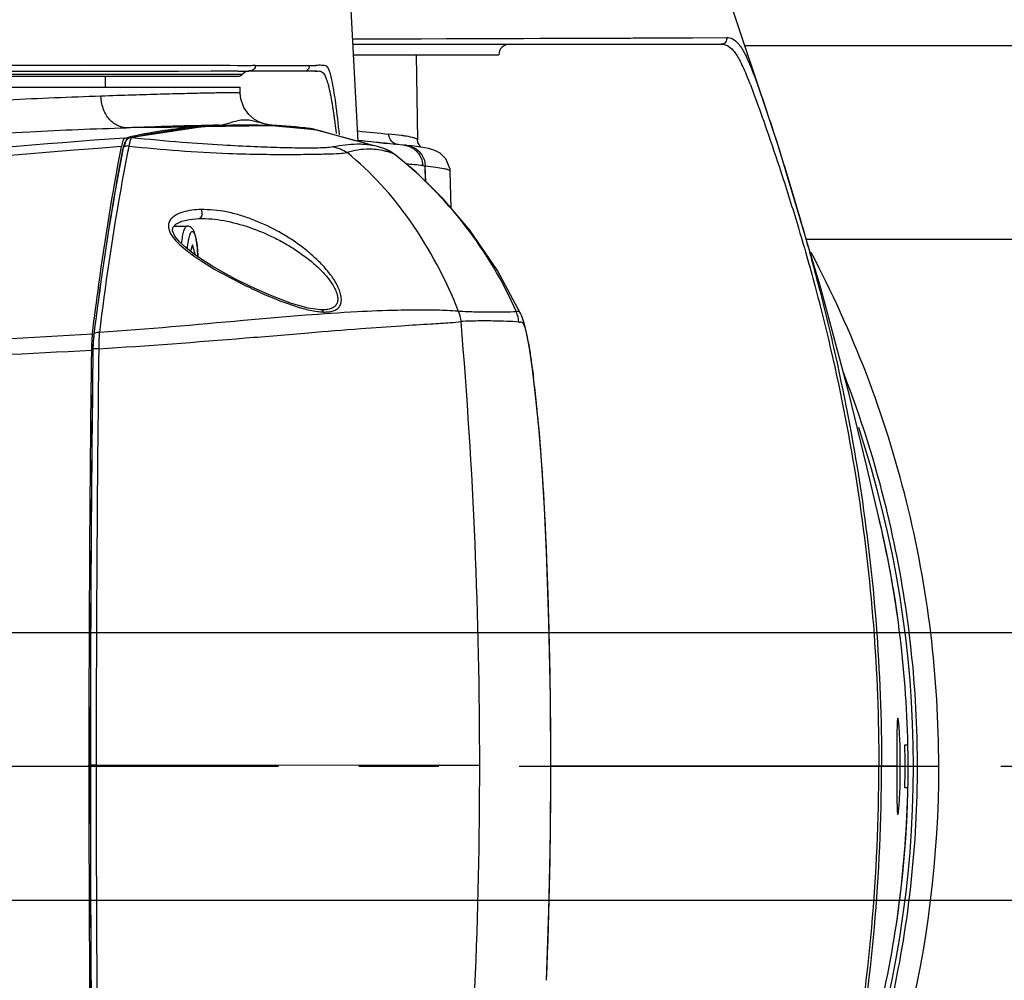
# Model space of a CAD drawing. Header units: millimetres. Extents: x 5828 to 6704, y 123 to 421.
# Tile 38 of 145: x 6422.78 to 6427.38, y 208.19 to 212.68. Entities that reach past the tile are written whole.
import ezdxf

# ---------------------------------------------------------------- set-up
doc = ezdxf.new("R2010")
doc.units = ezdxf.units.MM
doc.linetypes.add('CENTER', pattern=[0.6, 0.375, -0.075, 0.075, -0.075])
for name, color, linetype in [('中心线', 7, 'Continuous'), ('外形图', 7, 'Continuous'), ('尺寸标注', 7, 'Continuous')]:
    doc.layers.add(name, color=color, linetype=linetype)
doc.styles.add('微软雅黑', font='msyh.ttc', dxfattribs={"height": 1.5})
doc.dimstyles.new('尺寸标注_1_20比例', dxfattribs={"dimtxt": 1.5, "dimasz": 1.25, "dimexe": 0.5, "dimexo": 0.4, "dimgap": 0.5, "dimtad": 1, "dimdec": 1, "dimlfac": 20, "dimdsep": 46, "dimtxsty": '微软雅黑', "dimcen": 0.09, "dimadec": 0, "dimazin": 0, "dimtp": 0.01, "dimtm": 0.01, "dimtfac": 1, "dimtdec": 1, "dimtofl": 0, "dimtmove": 0, "dimatfit": 3, "dimfxl": 1, "dimtolj": 1, "dimarcsym": 0})

# ---------------------------------------------------------------- blocks, each defined once
blk = doc.blocks.new('*D1113')
at = {"layer": 'Defpoints', "color": 0}
for p in [(6420.6767, 219.4485), (6417.8017, 209.8115), (6420.6767, 208.845)]:
    blk.add_point(p, dxfattribs=at)
at = {"layer": '尺寸标注', "color": 0, "lineweight": -2}
for p, q in [((6417.8017, 210.2115), (6417.8017, 219.9485)), ((6420.6767, 209.245), (6420.6767, 219.9485)), ((6416.5517, 219.4485), (6410.0369, 219.4485)), ((6421.9267, 219.4485), (6423.1767, 219.4485))]:
    blk.add_line(p, q, dxfattribs=at)
at = {"layer": '尺寸标注', "color": 0}
for points in [[(6416.5517, 219.2402), (6416.5517, 219.6568), (6417.8017, 219.4485)], [(6421.9267, 219.6568), (6421.9267, 219.2402), (6420.6767, 219.4485)]]:
    blk.add_solid(points, dxfattribs=at)
at = {"layer": '尺寸标注', "color": 0, "insert": (6412.3647, 220.7116), "char_height": 1.5, "attachment_point": 5, "style": '微软雅黑'}
blk.add_mtext('\\A1;57.5', dxfattribs=at)
blk = doc.blocks.new('*D1114')
at = {"layer": 'Defpoints', "color": 0}
for p in [(6417.8017, 209.8115), (6417.8017, 208.5615), (6436.6014, 208.5615)]:
    blk.add_point(p, dxfattribs=at)
at = {"layer": '尺寸标注', "color": 0, "lineweight": -2}
for p, q in [((6436.6014, 211.0615), (6436.6014, 215.7247)), ((6418.2017, 209.8115), (6437.1014, 209.8115)), ((6418.2017, 208.5615), (6437.1014, 208.5615)), ((6436.6014, 207.3115), (6436.6014, 206.0615))]:
    blk.add_line(p, q, dxfattribs=at)
at = {"layer": '尺寸标注', "color": 0}
for points in [[(6436.3931, 211.0615), (6436.8098, 211.0615), (6436.6014, 209.8115)], [(6436.8098, 207.3115), (6436.3931, 207.3115), (6436.6014, 208.5615)]]:
    blk.add_solid(points, dxfattribs=at)
at = {"layer": '尺寸标注', "color": 0, "insert": (6435.3258, 214.1904), "char_height": 1.5, "attachment_point": 5, "rotation": 90, "style": '微软雅黑'}
blk.add_mtext('\\A1;25', dxfattribs=at)

msp = doc.modelspace()

# ---------------------------------------------------------------- linework, layer by layer
at = {"layer": '中心线', "linetype": 'CENTER', "ltscale": 5}
msp.add_line((6395.1097, 209.1865), (6433.2693, 209.1865), dxfattribs=at)
at = {"layer": '外形图', "color": 7, "linetype": 'Continuous'}
for p, q in [((6424.3563, 212.1069), (6424.3015, 213.1622)), ((6424.3322, 212.5873), (6426.0784, 212.5928)), ((6425.629, 212.5903), (6425.92, 212.5917)), ((6425.92, 212.5917), (6426.0784, 212.5928)), ((6424.3327, 212.5615), (6426.0542, 212.5615)), ((6426.1637, 212.5553), (6429.8267, 212.5553)), ((6424.3353, 212.5115), (6425.0142, 212.5115)), ((6424.6276, 212.5115), (6424.6345, 212.1143)), ((6423.0661, 212.4625), (6421.3046, 212.4625)), ((6423.8763, 212.4625), (6424.142, 212.4626)), ((6420.903, 212.4115), (6423.7958, 212.4115)), ((6423.8144, 212.4198), (6420.927, 212.4198)), ((6420.9517, 212.4365), (6423.5182, 212.4363)), ((6423.0589, 212.4365), (6423.6704, 212.4361)), ((6423.1767, 212.3615), (6423.1767, 212.4115)), ((6423.796, 212.4353), (6423.7973, 212.4353)), ((6423.7964, 212.4353), (6423.7973, 212.4353)), ((6423.8517, 212.4365), (6424.1082, 212.4365)), ((6424.1056, 212.4365), (6424.1583, 212.4367)), ((6424.1454, 212.4366), (6424.1567, 212.4367)), ((6424.1455, 212.4364), (6424.1566, 212.4361)), ((6424.1566, 212.4361), (6424.1582, 212.4361)), ((6424.1567, 212.4367), (6424.1618, 212.4366)), ((6424.1582, 212.4361), (6424.1618, 212.4361)), ((6417.5482, 212.3615), (6423.8052, 212.3615)), ((6423.8057, 212.3322), (6423.8052, 212.3615)), ((6423.9124, 212.1822), (6423.8893, 212.1828)), ((6423.9438, 212.181), (6423.8893, 212.1828)), ((6423.9128, 212.1919), (6423.9271, 212.1875)), ((6423.9438, 212.181), (6423.9269, 212.1817)), ((6423.9541, 212.1805), (6423.9438, 212.181)), ((6423.9623, 212.18), (6423.9438, 212.181)), ((6424.155, 212.1613), (6423.9537, 212.1807)), ((6424.1297, 212.1648), (6424.1147, 212.1666)), ((6424.1299, 212.1645), (6424.1147, 212.1666)), ((6424.1299, 212.1648), (6424.1297, 212.1648)), ((6424.1549, 212.1612), (6424.1497, 212.162)), ((6424.1573, 212.1608), (6424.1497, 212.1619)), ((6423.2679, 212.1231), (6423.2897, 212.128)), ((6423.2679, 212.1231), (6423.2897, 212.1276)), ((6423.2906, 212.1238), (6423.2905, 212.1238)), ((6423.2987, 212.1242), (6423.2906, 212.1238)), ((6423.316, 212.1279), (6423.2987, 212.1242)), ((6423.316, 212.1277), (6423.2987, 212.1242)), ((6424.1573, 212.1608), (6424.1549, 212.1612)), ((6424.1573, 212.1608), (6424.155, 212.1613)), ((6424.1791, 212.1564), (6424.1573, 212.1608)), ((6424.3991, 212.0953), (6424.1573, 212.1608)), ((6424.1907, 212.1533), (6424.1791, 212.1564)), ((6423.2491, 212.074), (6423.2509, 212.0833)), ((6423.2492, 212.0736), (6423.2509, 212.0833)), ((6423.2572, 212.0722), (6423.2563, 212.0677)), ((6423.2572, 212.0722), (6423.2564, 212.0675)), ((6423.2598, 212.0836), (6423.2572, 212.0721)), ((6423.2663, 212.1025), (6423.2598, 212.0836)), ((6424.4722, 212.0998), (6424.3561, 212.1118)), ((6424.4425, 212.1028), (6424.406, 212.1066)), ((6424.453, 212.1017), (6424.4901, 212.098)), ((6424.571, 212.0899), (6424.4722, 212.0998)), ((6424.4811, 212.0725), (6424.481, 212.0725)), ((6424.484, 212.0714), (6424.481, 212.0725)), ((6424.4965, 212.0973), (6424.4833, 212.0987)), ((6424.4841, 212.0714), (6424.484, 212.0714)), ((6424.5245, 212.0946), (6424.5278, 212.0942)), ((6424.5714, 212.0899), (6424.5753, 212.0895)), ((6424.5831, 212.0887), (6424.5839, 212.0886)), ((6424.6063, 212.0861), (6424.5839, 212.0886)), ((6424.6345, 212.1132), (6424.6345, 212.1143)), ((6423.2823, 212.068), (6423.2814, 212.0637)), ((6423.2824, 212.0674), (6423.2816, 212.0628)), ((6424.4406, 212.0694), (6424.4403, 212.0694)), ((6424.4406, 212.0694), (6424.4403, 212.0694)), ((6424.482, 212.0622), (6424.4818, 212.0622)), ((6424.4821, 212.0623), (6424.482, 212.0623)), ((6424.5225, 212.0497), (6424.5223, 212.0498)), ((6424.5225, 212.0497), (6424.5223, 212.0498)), ((6424.528, 212.0465), (6424.5283, 212.0463)), ((6424.528, 212.0464), (6424.5283, 212.0463)), ((6424.5283, 212.0463), (6424.5283, 212.0462)), ((6424.6728, 211.919), (6424.6701, 211.9929)), ((6424.6723, 211.919), (6424.6701, 211.9929)), ((6424.7916, 211.7947), (6424.7868, 211.9687)), ((6424.7868, 211.9687), (6424.7868, 211.9685)), ((6423.4971, 211.7115), (6423.5578, 211.7115)), ((6423.6132, 211.7468), (6423.6147, 211.7469)), ((6423.5824, 211.6231), (6423.5735, 211.5935)), ((6423.5954, 211.5798), (6423.5824, 211.6231)), ((6426.4515, 211.6497), (6429.8267, 211.6497)), ((6423.6272, 211.5551), (6423.5867, 211.5832)), ((6423.5916, 211.5798), (6423.5954, 211.5798)), ((6423.5954, 211.5798), (6423.5954, 211.5771)), ((6424.1827, 211.3196), (6424.1818, 211.3196)), ((6424.8265, 211.313), (6424.8257, 211.313)), ((6425.1178, 211.3003), (6425.1178, 211.3003)), ((6424.8386, 211.2654), (6424.8378, 211.2653)), ((6423.1214, 211.2033), (6423.1196, 211.1863)), ((6423.1214, 211.2033), (6423.1214, 211.2032)), ((6423.1172, 211.1369), (6423.1172, 211.1369)), ((6425.2376, 210.1868), (6425.2378, 210.1867)), ((6426.9119, 209.2865), (6426.9257, 209.2865)), ((6423.0986, 209.1865), (6423.0986, 209.1913)), ((6423.1327, 209.1913), (6423.1052, 209.1913)), ((6424.925, 209.1897), (6423.1327, 209.1913)), ((6425.2577, 209.1864), (6425.2578, 209.1864)), ((6426.8741, 209.1865), (6425.2578, 209.1865)), ((6426.891, 209.1865), (6426.9132, 209.1865)), ((6426.9522, 209.1865), (6427.0706, 209.1865)), ((6426.9257, 209.0865), (6426.9119, 209.0865))]:
    msp.add_line(p, q, dxfattribs=at)
for points in [[(6426.7882, 210.3557), (6426.7336, 210.5869), (6426.6498, 210.9319), (6426.5198, 211.4215), (6426.3228, 212.0795), (6426.0496, 212.8965), (6425.7104, 213.8407)], [(6424.3314, 212.5873), (6424.6532, 212.5874), (6424.9088, 212.5877), (6425.1291, 212.5883), (6425.629, 212.5903)], [(6423.9128, 212.1914), (6423.8967, 212.1971), (6423.8721, 212.2104), (6423.8456, 212.2329), (6423.8226, 212.2656), (6423.8084, 212.3063), (6423.8057, 212.3322)], [(6423.9537, 212.1807), (6423.6295, 212.1755), (6423.2905, 212.1238)], [(6423.2903, 212.1238), (6423.2873, 212.1229), (6423.2749, 212.115), (6423.2663, 212.1025)], [(6424.3441, 212.1102), (6424.2669, 212.1315), (6424.2102, 212.1476), (6424.1907, 212.1533)], [(6424.4413, 212.0844), (6424.4335, 212.0863), (6424.4203, 212.0896), (6424.3991, 212.0953)], [(6424.4811, 212.0725), (6424.4478, 212.0828), (6424.4411, 212.0845)], [(6424.5283, 212.0462), (6424.5044, 212.062), (6424.4841, 212.0714)], [(6424.7871, 211.9685), (6424.7865, 211.977), (6424.7673, 212.0257), (6424.7401, 212.0518), (6424.7188, 212.0633), (6424.7018, 212.0694), (6424.6859, 212.0736), (6424.6692, 212.077), (6424.6506, 212.0802), (6424.6297, 212.0832), (6424.6063, 212.0861)], [(6424.6503, 212.0802), (6424.6366, 212.1014), (6424.6345, 212.1132)], [(6425.1178, 211.3003), (6425.0089, 211.5046), (6424.8782, 211.6931), (6424.7535, 211.8393), (6424.6274, 211.963), (6424.5283, 212.0463)], [(6423.5867, 211.5832), (6423.5516, 211.6107), (6423.5224, 211.6379), (6423.5005, 211.6647), (6423.4896, 211.6888), (6423.491, 211.7048), (6423.5049, 211.7202), (6423.5325, 211.7338)], [(6423.5325, 211.7338), (6423.5693, 211.7429), (6423.6132, 211.7468)], [(6424.1818, 211.3196), (6424.1228, 211.3278), (6424.0457, 211.3499), (6423.9496, 211.3865), (6423.8564, 211.4283), (6423.7845, 211.464), (6423.7254, 211.4959), (6423.6732, 211.5262), (6423.6272, 211.5551)], [(6424.8265, 211.313), (6424.8262, 211.313), (6424.8259, 211.3131), (6424.8256, 211.3131)], [(6425.2378, 210.1867), (6425.2283, 210.3927), (6425.2173, 210.5718), (6425.2038, 210.7434), (6425.188, 210.9063), (6425.1717, 211.0426), (6425.1573, 211.1403), (6425.1453, 211.2063), (6425.1343, 211.2533), (6425.122, 211.2904), (6425.1178, 211.3003)], [(6423.1196, 211.1863), (6423.1175, 211.1515), (6423.1172, 211.1369)], [(6425.2578, 209.1864), (6425.2557, 209.5119), (6425.2488, 209.8599), (6425.2378, 210.1867)], [(6424.925, 209.1897), (6424.8561, 209.19), (6424.5936, 209.1905)], [(6425.2375, 208.1861), (6425.2485, 208.5088), (6425.2556, 208.8576), (6425.2578, 209.1864)]]:
    msp.add_lwpolyline(points, dxfattribs=at)
for centre, radius, start, end in [((6425.0642, 212.5115), 0.05, 90, 180), ((6424.1394, 216.21), 3.7474, 270.0396, 270.3141), ((6423.6114, 188.2883), 24.1478, 89.70204, 89.86012), ((6423.6849, 203.2546), 9.1814, 89.54403, 89.67511), ((6423.6786, 202.721), 9.7151, 89.30502, 89.53151), ((6423.7958, 212.4365), 0.025, 270, 318.1897), ((6423.8517, 212.3865), 0.05, 90, 138.1897), ((6423.8517, 212.3703), 0.0662, 90.0546, 91.4893), ((6425.1156, 155.3015), 56.8995, 91.41965, 91.85379), ((6423.9766, 143.2315), 68.9433, 90.334053, 90.583116), ((6423.8373, 209.6234), 2.5637, 95.8789, 102.3325), ((6423.8401, 209.6956), 2.4882, 95.1276, 102.1609), ((6423.827, 209.707), 2.4795, 92.7975, 95.8407), ((6423.8336, 209.7596), 2.4239, 94.5318, 95.1084), ((6423.8341, 209.7509), 2.4326, 88.7009, 94.5294), ((6423.8242, 209.6992), 2.4873, 82.9367, 87.0044), ((6424.0398, 211.4411), 0.7293, 81.3356, 82.9042), ((6424.1066, 211.978), 0.1911, 78.1335, 82.9458), ((6424.1074, 211.9819), 0.1872, 75.4856, 78.1192), ((6424.1072, 211.9812), 0.1879, 68.0492, 75.4657), ((6427.6615, 152.2766), 60.0076, 94.198792, 96.423103), ((6430.2832, 269.1653), 57.3163, 264.065077, 264.209155), ((6428.1328, 147.8039), 64.4644, 94.343162, 100.668847), ((6423.2714, 212.0692), 0.0146, 147.6509, 153.7611), ((6431.6748, 210.3912), 8.5584, 168.58291, 168.70111), ((6424.3608, 211.7405), 0.3533, 81.3714, 86.0368), ((6424.3641, 211.7642), 0.3294, 76.4925, 81.3238), ((6424.4301, 211.9317), 0.1497, 68.904, 70.0928), ((6424.4302, 211.9319), 0.1495, 59.6403, 68.9034), ((6424.4301, 211.9311), 0.1503, 52.0648, 68.9465), ((6424.3806, 210.1827), 1.9167, 84.0548, 84.1692), ((6424.3912, 210.2854), 1.8135, 83.9381, 84.0548), ((6424.4071, 211.7479), 0.3232, 76.5983, 84.0558), ((6424.43, 211.9317), 0.1498, 52.0437, 59.6354), ((6424.413, 211.7719), 0.2986, 68.5534, 71.7264), ((6423.3699, 210.5705), 1.8752, 51.8707, 52.0727), ((6423.3452, 210.5431), 1.9121, 23.6609, 51.795), ((6424.0265, 212.1944), 0.7608, 232.1314, 234.1145), ((6424.177, 212.4032), 1.0182, 234.1432, 236.7773), ((6424.2241, 211.759), 0.4503, 264.5654, 266.3973), ((6424.6868, 211.2524), 0.1516, 4.9071, 23.6212), ((6424.6876, 211.2526), 0.1515, 4.8681, 23.5), ((6424.9578, 211.2503), 0.1511, 4.8381, 23.4396), ((6400.2316, 209.1921), 24.6934, 359.99451, 4.8162), ((6423.9302, 211.1214), 0.8199, 177.4235, 178.9046), ((6423.8227, 211.1267), 0.7122, 175.3711, 177.4613), ((6583.0096, 209.1906), 159.911, 179.304671, 179.999742), ((6583.3117, 209.1749), 160.2065, 179.298319, 179.994152), ((6583.3198, 209.1748), 160.2142, 179.298412, 179.994097), ((6423.9534, 211.1209), 0.8431, 178.8961, 179.2997), ((6589.6685, 209.1371), 166.5358, 179.311489, 179.981348), ((6421.8985, 209.186), 5.0723, 13.6773, 21.2366), ((6420.2445, 210.3818), 4.9709, 6.9966, 7.1542), ((6419.2591, 210.2626), 5.9635, 5.81849, 6.97947), ((6417.2774, 210.0551), 7.956, 5.18263, 5.85876), ((6415.8192, 209.9198), 9.4204, 4.75555, 5.20111), ((6421.9267, 209.1865), 5.0254, 341.6319, 18.3681), ((6415.3531, 209.8805), 9.8882, 4.2278, 4.7584), ((6415.3641, 209.8814), 9.8772, 3.79143, 4.22746), ((6414.8538, 209.8477), 10.3886, 3.17634, 3.79037), ((6412.5778, 209.7199), 12.6682, 2.82532, 3.18344), ((6421.9045, 209.1877), 5.0661, 13.4222, 13.6746), ((6409.128, 209.5498), 16.1222, 2.46111, 2.82472), ((6421.9352, 209.1873), 4.9916, 1.1384, 13.5347), ((6421.9267, 209.1865), 5.0005, 8.0656, 13.5213), ((6421.8981, 209.1864), 5.0726, 1.1593, 13.42), ((6406.402, 209.4308), 18.8508, 2.29822, 2.46649), ((6399.6248, 209.158), 25.6334, 2.07765, 2.30018), ((6400.4722, 209.1883), 24.7855, 1.66324, 2.07857), ((6400.6956, 209.1955), 24.562, 1.35247, 1.66161), ((6400.4341, 209.1894), 24.8236, 0.92699, 1.35235), ((6400.2627, 209.1865), 24.995, 0.64131, 0.92724), ((6400.3534, 209.1872), 24.9043, 0.27014, 0.64196), ((6400.7356, 209.1891), 24.5221, 359.99373, 0.26992), ((6421.9267, 209.1865), 5.0005, 351.1001, 1.1488), ((6421.3932, 209.1865), 5.5196, 358.9622, 1.0378), ((6421.9143, 209.1867), 5.0563, 359.9971, 1.1587), ((6581.5561, 209.1736), 158.4575, 179.995342, 180.69718), ((6583.4533, 209.1716), 160.3481, 179.992963, 180.688212), ((6583.415, 209.1715), 160.3094, 179.992948, 180.688277), ((6587.5243, 209.1945), 164.3916, 180.001101, 180.679728), ((6400.2316, 209.193), 24.6934, 355.17063, 359.99233), ((6400.3973, 209.1909), 24.8604, 357.68356, 359.98962), ((6421.9362, 209.1867), 5.1345, 332.0001, 359.9977), ((6418.2514, 209.1887), 8.5389, 349.86768, 359.98544), ((6418.1918, 209.1885), 8.611, 349.95434, 359.9863), ((6421.9156, 209.1862), 5.0551, 358.8428, 0.0036), ((6421.9356, 209.1857), 4.9912, 346.4623, 358.8613), ((6421.8983, 209.1866), 5.0724, 346.533, 358.8419)]:
    msp.add_arc(centre, radius, start, end, dxfattribs=at)
for points, knots in [([(6426.0784, 212.5928), (6426.0804, 212.5857), (6426.0769, 212.5689), (6426.0614, 212.5613), (6426.0541, 212.5614)], [0, 0, 0, 0, 0.500734, 1, 1, 1, 1]), ([(6426.0783, 212.5927), (6426.0879, 212.5928), (6426.1094, 212.588), (6426.1384, 212.5617), (6426.1662, 212.5151), (6426.1985, 212.4414), (6426.2388, 212.3308), (6426.2908, 212.1752), (6426.3555, 211.9713), (6426.4297, 211.7238), (6426.507, 211.4433), (6426.6069, 211.0353), (6426.7095, 210.503), (6426.786, 209.849), (6426.8031, 209.4076), (6426.8031, 209.1865)], [0, 0, 0, 0, 0.008098, 0.017872, 0.032282, 0.054045, 0.086222, 0.13224, 0.193529, 0.268046, 0.351818, 0.440825, 0.625025, 0.812092, 1, 1, 1, 1]), ([(6426.0545, 212.5615), (6426.0641, 212.5614), (6426.0856, 212.5563), (6426.1146, 212.5298), (6426.1428, 212.4831), (6426.1757, 212.4096), (6426.2174, 212.3001), (6426.2717, 212.1469), (6426.3391, 211.9469), (6426.4156, 211.7039), (6426.4943, 211.4277), (6426.5949, 211.0239), (6426.697, 210.4955), (6426.7732, 209.8454), (6426.7902, 209.4064), (6426.7902, 209.1865)], [0, 0, 0, 0, 0.008197, 0.018122, 0.03273, 0.054705, 0.087038, 0.133022, 0.193932, 0.267845, 0.351123, 0.439911, 0.62421, 0.811618, 1, 1, 1, 1]), ([(6423.7914, 212.4611), (6423.7028, 212.4622), (6423.461, 212.4624), (6423.2193, 212.4625), (6423.0661, 212.4625)], [0, 0, 0, 0, 0.366605, 1, 1, 1, 1]), ([(6423.8457, 212.4607), (6423.842, 212.4606), (6423.8239, 212.4605), (6423.8058, 212.4609), (6423.7914, 212.4611)], [0, 0, 0, 0, 0.204161, 1, 1, 1, 1]), ([(6423.8764, 212.4625), (6423.8739, 212.4622), (6423.8637, 212.4612), (6423.8534, 212.4608), (6423.8457, 212.4607)], [0, 0, 0, 0, 0.240676, 1, 1, 1, 1]), ([(6423.8765, 212.4625), (6423.8769, 212.4563), (6423.8722, 212.4424), (6423.8585, 212.4366), (6423.8517, 212.4365)], [0, 0, 0, 0, 0.476927, 1, 1, 1, 1]), ([(6424.2695, 212.1378), (6424.2645, 212.1876), (6424.2555, 212.2694), (6424.2401, 212.3686), (6424.2282, 212.4238), (6424.2181, 212.4487), (6424.2108, 212.4601), (6424.1984, 212.4618), (6424.1818, 212.4635), (6424.1687, 212.4627), (6424.16, 212.4627)], [0, 0, 0, 0, 0.396246, 0.650121, 0.796745, 0.838864, 0.86503, 0.897884, 0.930539, 1, 1, 1, 1]), ([(6423.7973, 212.4353), (6423.8026, 212.4352), (6423.819, 212.435), (6423.8354, 212.4357), (6423.8465, 212.4363)], [0, 0, 0, 0, 0.323166, 1, 1, 1, 1]), ([(6424.1082, 212.4365), (6424.1115, 212.4365), (6424.1239, 212.4365), (6424.1364, 212.4366), (6424.1455, 212.4364)], [0, 0, 0, 0, 0.268114, 1, 1, 1, 1]), ([(6424.1618, 212.4361), (6424.1636, 212.4362), (6424.1712, 212.4365), (6424.1794, 212.4367), (6424.1847, 212.4342)], [0, 0, 0, 0, 0.241025, 1, 1, 1, 1]), ([(6424.1847, 212.4342), (6424.1914, 212.431), (6424.2006, 212.4188), (6424.2094, 212.3971), (6424.2225, 212.3529), (6424.2388, 212.2676), (6424.2491, 212.1909), (6424.2547, 212.1436)], [0, 0, 0, 0, 0.073837, 0.13995, 0.234444, 0.528212, 1, 1, 1, 1]), ([(6423.1547, 212.3186), (6423.0105, 212.3137), (6422.6945, 212.3006), (6421.9819, 212.2529), (6421.4151, 212.1933), (6421.0189, 212.1561)], [0, 0, 0, 0, 0.202086, 0.44282, 1, 1, 1, 1]), ([(6423.8057, 212.3328), (6423.8057, 212.333), (6423.8045, 212.3333), (6423.8027, 212.3336), (6423.7993, 212.3339), (6423.7947, 212.3341), (6423.7888, 212.3343), (6423.7783, 212.3345), (6423.7618, 212.3345), (6423.7382, 212.3343), (6423.7095, 212.3339), (6423.6757, 212.3333), (6423.6367, 212.3326), (6423.5929, 212.3316), (6423.5246, 212.3299), (6423.4274, 212.3272), (6423.2971, 212.3233), (6423.2041, 212.3203), (6423.1547, 212.3186)], [0, 0, 0, 0, 0.001215, 0.004315, 0.009405, 0.016501, 0.025605, 0.03672, 0.064966, 0.101195, 0.145346, 0.197352, 0.257123, 0.324551, 0.399525, 0.571608, 0.772265, 1, 1, 1, 1]), ([(6423.275, 212.1712), (6423.2595, 212.1713), (6423.227, 212.1798), (6423.1879, 212.2136), (6423.1618, 212.262), (6423.1552, 212.2995), (6423.1547, 212.3186)], [0, 0, 0, 0, 0.22276, 0.462734, 0.724348, 1, 1, 1, 1]), ([(6423.706, 212.1836), (6423.7236, 212.1845), (6423.7579, 212.1948), (6423.8001, 212.2076), (6423.8353, 212.2093), (6423.8704, 212.2049), (6423.8956, 212.1963), (6423.9128, 212.1914)], [0, 0, 0, 0, 0.249964, 0.50136, 0.62374, 0.746816, 1, 1, 1, 1]), ([(6421.038, 212.0099), (6421.2521, 212.0291), (6421.6671, 212.0679), (6422.2618, 212.1194), (6422.7935, 212.1533), (6423.1242, 212.1664), (6423.275, 212.1712)], [0, 0, 0, 0, 0.287551, 0.557407, 0.798206, 1, 1, 1, 1]), ([(6424.1147, 212.1666), (6424.102, 212.168), (6424.0513, 212.1733), (6424.0004, 212.1779), (6423.9623, 212.18)], [0, 0, 0, 0, 0.250978, 1, 1, 1, 1]), ([(6423.2679, 212.1231), (6423.266, 212.1227), (6423.2621, 212.119), (6423.2557, 212.1057), (6423.2527, 212.0929), (6423.2509, 212.0833)], [0, 0, 0, 0, 0.129541, 0.334944, 1, 1, 1, 1]), ([(6423.294, 212.1181), (6423.2936, 212.1173), (6423.292, 212.1134), (6423.2908, 212.1093), (6423.29, 212.1061)], [0, 0, 0, 0, 0.20721, 1, 1, 1, 1]), ([(6423.2987, 212.1242), (6423.2983, 212.124), (6423.296, 212.1226), (6423.2949, 212.1201), (6423.294, 212.1181)], [0, 0, 0, 0, 0.173692, 1, 1, 1, 1]), ([(6424.2399, 212.0813), (6424.229, 212.0792), (6424.2006, 212.0772), (6424.1486, 212.0758), (6424.0766, 212.076), (6423.9826, 212.0779), (6423.8627, 212.0823), (6423.7104, 212.0901), (6423.5188, 212.1032), (6423.3772, 212.1161), (6423.2987, 212.1242)], [0, 0, 0, 0, 0.035136, 0.090247, 0.165741, 0.263971, 0.389265, 0.547573, 0.748998, 1, 1, 1, 1]), ([(6424.5745, 212.1325), (6424.5692, 212.1333), (6424.5445, 212.1368), (6424.5197, 212.1395), (6424.5002, 212.1414)], [0, 0, 0, 0, 0.213731, 1, 1, 1, 1]), ([(6424.6194, 212.1234), (6424.6166, 212.1243), (6424.6018, 212.1282), (6424.5867, 212.1307), (6424.5745, 212.1325)], [0, 0, 0, 0, 0.190793, 1, 1, 1, 1]), ([(6424.6345, 212.1143), (6424.6345, 212.1163), (6424.6287, 212.1207), (6424.6233, 212.1223), (6424.6194, 212.1234)], [0, 0, 0, 0, 0.329182, 1, 1, 1, 1]), ([(6423.1152, 211.2081), (6423.1248, 211.2853), (6423.1627, 211.5749), (6423.2088, 211.8635), (6423.2491, 212.074)], [0, 0, 0, 0, 0.26631, 1, 1, 1, 1]), ([(6423.2713, 212.0994), (6423.2679, 212.0987), (6423.262, 212.0882), (6423.2596, 212.079), (6423.2581, 212.0723)], [0, 0, 0, 0, 0.335339, 1, 1, 1, 1]), ([(6423.2742, 212.0857), (6423.2725, 212.0855), (6423.2668, 212.0841), (6423.2614, 212.0805), (6423.2591, 212.0769)], [0, 0, 0, 0, 0.286807, 1, 1, 1, 1]), ([(6423.2857, 212.0853), (6423.4406, 212.0695), (6423.6498, 212.0523), (6423.9018, 212.0469), (6424.0309, 212.0463), (6424.1311, 212.047), (6424.2076, 212.0486), (6424.263, 212.0507), (6424.2932, 212.053), (6424.3049, 212.0547)], [0, 0, 0, 0, 0.45761, 0.616407, 0.740426, 0.837046, 0.911019, 0.965181, 1, 1, 1, 1]), ([(6423.29, 212.1061), (6423.2896, 212.1046), (6423.2879, 212.0977), (6423.2866, 212.0908), (6423.2858, 212.0853)], [0, 0, 0, 0, 0.219108, 1, 1, 1, 1]), ([(6424.3852, 212.093), (6424.3743, 212.0937), (6424.3256, 212.095), (6424.277, 212.0882), (6424.2399, 212.0813)], [0, 0, 0, 0, 0.224769, 1, 1, 1, 1]), ([(6424.4403, 212.0694), (6424.4296, 212.0705), (6424.384, 212.073), (6424.3381, 212.0652), (6424.3049, 212.0547)], [0, 0, 0, 0, 0.23657, 1, 1, 1, 1]), ([(6424.6041, 212.0804), (6424.6196, 212.0727), (6424.6379, 212.056), (6424.6486, 212.0353), (6424.6508, 212.0299)], [0, 0, 0, 0, 0.745985, 1, 1, 1, 1]), ([(6424.6162, 212.0791), (6424.6319, 212.0714), (6424.6595, 212.0463), (6424.6701, 212.0106), (6424.6707, 211.9929)], [0, 0, 0, 0, 0.496447, 1, 1, 1, 1]), ([(6423.2563, 212.0677), (6423.2434, 212.0013), (6423.1907, 211.7144), (6423.1491, 211.4255), (6423.1214, 211.2032)], [0, 0, 0, 0, 0.232125, 1, 1, 1, 1]), ([(6423.2571, 212.0674), (6423.2442, 212.001), (6423.1914, 211.7142), (6423.1497, 211.4255), (6423.122, 211.2032)], [0, 0, 0, 0, 0.231921, 1, 1, 1, 1]), ([(6423.2814, 212.0637), (6423.2684, 211.9983), (6423.2156, 211.7166), (6423.1746, 211.4327), (6423.1476, 211.2144)], [0, 0, 0, 0, 0.232522, 1, 1, 1, 1]), ([(6424.8265, 211.313), (6424.7671, 211.4615), (6424.625, 211.7342), (6424.418, 211.9642), (6424.3049, 212.0547)], [0, 0, 0, 0, 0.524863, 1, 1, 1, 1]), ([(6424.5066, 212.0554), (6424.5006, 212.0574), (6424.4925, 212.0598), (6424.4842, 212.0618), (6424.4821, 212.0623)], [0, 0, 0, 0, 0.744883, 1, 1, 1, 1]), ([(6424.6701, 211.9929), (6424.687, 211.9911), (6424.7157, 211.9879), (6424.7535, 211.982), (6424.7738, 211.9774), (6424.7866, 211.9719), (6424.7867, 211.9687)], [0, 0, 0, 0, 0.422478, 0.729938, 0.919308, 1, 1, 1, 1]), ([(6423.623, 211.789), (6423.6084, 211.7883), (6423.5798, 211.7865), (6423.5385, 211.7779), (6423.5016, 211.7629), (6423.4767, 211.7408), (6423.4692, 211.7166), (6423.471, 211.6971), (6423.4788, 211.678), (6423.495, 211.6529), (6423.5222, 211.6243), (6423.5466, 211.6038), (6423.5595, 211.5938)], [0, 0, 0, 0, 0.129052, 0.254035, 0.372644, 0.481721, 0.534976, 0.591098, 0.651862, 0.717058, 0.855352, 1, 1, 1, 1]), ([(6423.623, 211.789), (6423.625, 211.7848), (6423.6269, 211.7759), (6423.6268, 211.7616), (6423.6213, 211.7471), (6423.6147, 211.7469)], [0, 0, 0, 0, 0.29753, 0.57042, 1, 1, 1, 1]), ([(6423.6147, 211.7469), (6423.6534, 211.7478), (6423.7327, 211.7398), (6423.8496, 211.7082), (6423.9451, 211.6682), (6424.0194, 211.6287), (6424.0735, 211.5951), (6424.125, 211.5578), (6424.1724, 211.517), (6424.2136, 211.4732), (6424.2411, 211.4342), (6424.2557, 211.4027), (6424.2616, 211.3811), (6424.262, 211.3611), (6424.2557, 211.3438), (6424.2428, 211.3312), (6424.2255, 211.3236), (6424.205, 211.3198), (6424.1904, 211.3194), (6424.1827, 211.3196)], [0, 0, 0, 0, 0.129441, 0.264602, 0.404075, 0.474923, 0.5461, 0.617155, 0.687321, 0.755163, 0.817894, 0.845978, 0.870973, 0.892642, 0.911843, 0.930677, 0.951199, 0.974309, 1, 1, 1, 1]), ([(6424.1958, 211.3097), (6424.2036, 211.3097), (6424.2187, 211.3101), (6424.24, 211.314), (6424.258, 211.3226), (6424.2715, 211.3364), (6424.2786, 211.355), (6424.2791, 211.3768), (6424.274, 211.4007), (6424.2604, 211.4355), (6424.2335, 211.479), (6424.1925, 211.5282), (6424.1448, 211.5743), (6424.0927, 211.6166), (6424.0376, 211.6547), (6423.962, 211.6995), (6423.8832, 211.7362), (6423.8025, 211.7635), (6423.7425, 211.7788), (6423.6825, 211.7872), (6423.6427, 211.7888), (6423.623, 211.789)], [0, 0, 0, 0, 0.025094, 0.04794, 0.068461, 0.087765, 0.107812, 0.130419, 0.156281, 0.185136, 0.249165, 0.318036, 0.388895, 0.460284, 0.531479, 0.602069, 0.74016, 0.807398, 0.873226, 0.937197, 1, 1, 1, 1]), ([(6423.532, 211.6295), (6423.5333, 211.6409), (6423.5361, 211.6612), (6423.541, 211.6843), (6423.5461, 211.6985), (6423.5499, 211.7064), (6423.5546, 211.7115), (6423.5578, 211.7115)], [0, 0, 0, 0, 0.389357, 0.691911, 0.805751, 0.893591, 1, 1, 1, 1]), ([(6423.6082, 211.5687), (6423.6076, 211.586), (6423.6059, 211.6109), (6423.6018, 211.6422), (6423.5981, 211.6617), (6423.5935, 211.6784), (6423.5874, 211.6934), (6423.5766, 211.707), (6423.5643, 211.7115), (6423.5578, 211.7115)], [0, 0, 0, 0, 0.319755, 0.459437, 0.581676, 0.686395, 0.778949, 0.878762, 1, 1, 1, 1]), ([(6423.5592, 211.6053), (6423.5604, 211.6177), (6423.5624, 211.6351), (6423.5666, 211.6564), (6423.5698, 211.6685), (6423.5733, 211.6777), (6423.5769, 211.6837), (6423.5815, 211.6872), (6423.5867, 211.6852), (6423.5903, 211.6799), (6423.5939, 211.6717), (6423.5972, 211.6605), (6423.6016, 211.6403), (6423.6056, 211.6095), (6423.6073, 211.5833), (6423.6078, 211.5691)], [0, 0, 0, 0, 0.177016, 0.249664, 0.309643, 0.356096, 0.388976, 0.410759, 0.4305, 0.459403, 0.501508, 0.557278, 0.626063, 0.796958, 1, 1, 1, 1]), ([(6427.0706, 209.1865), (6427.0694, 209.3948), (6427.0458, 209.8119), (6426.9313, 210.4275), (6426.7443, 211.0246), (6426.5707, 211.4038), (6426.4741, 211.5878)], [0, 0, 0, 0, 0.250271, 0.500398, 0.75033, 1, 1, 1, 1]), ([(6423.6191, 211.5515), (6423.6639, 211.5221), (6423.7569, 211.4689), (6423.8996, 211.3991), (6424.0198, 211.3503), (6424.1135, 211.3209), (6424.1594, 211.3129), (6424.1814, 211.3108)], [0, 0, 0, 0, 0.260937, 0.521544, 0.773879, 0.892388, 1, 1, 1, 1]), ([(6424.8256, 211.3131), (6424.808, 211.3149), (6424.7592, 211.3177), (6424.6642, 211.3199), (6424.5239, 211.3178), (6424.3345, 211.3106), (6424.0948, 211.294), (6423.6936, 211.2587), (6423.3725, 211.2289), (6423.1476, 211.2144)], [0, 0, 0, 0, 0.031559, 0.087143, 0.169548, 0.281624, 0.425138, 0.597973, 1, 1, 1, 1]), ([(6424.1958, 211.3097), (6424.1944, 211.3123), (6424.191, 211.3171), (6424.1854, 211.3195), (6424.1827, 211.3196)], [0, 0, 0, 0, 0.528297, 1, 1, 1, 1]), ([(6425.0965, 211.3105), (6425.0783, 211.3102), (6425.0391, 211.3086), (6424.9761, 211.3085), (6424.9043, 211.3089), (6424.8535, 211.3114), (6424.8265, 211.313)], [0, 0, 0, 0, 0.202224, 0.435226, 0.699986, 1, 1, 1, 1]), ([(6425.1178, 211.3003), (6425.1163, 211.3035), (6425.1139, 211.3088), (6425.1054, 211.3136), (6425.0999, 211.3108), (6425.0965, 211.3105)], [0, 0, 0, 0, 0.398375, 0.617958, 1, 1, 1, 1]), ([(6423.1447, 211.1383), (6423.3736, 211.152), (6423.7005, 211.1773), (6424.1086, 211.2117), (6424.3514, 211.2319), (6424.5418, 211.245), (6424.6812, 211.2536), (6424.7741, 211.2595), (6424.8212, 211.2628), (6424.8378, 211.2653)], [0, 0, 0, 0, 0.405017, 0.579436, 0.723659, 0.835452, 0.916672, 0.970446, 1, 1, 1, 1]), ([(6425.1084, 211.2631), (6425.0897, 211.2648), (6425.0496, 211.2664), (6424.9858, 211.268), (6424.9146, 211.2684), (6424.8647, 211.2668), (6424.8386, 211.2654)], [0, 0, 0, 0, 0.209227, 0.445562, 0.709233, 1, 1, 1, 1]), ([(6425.1084, 211.2631), (6425.1107, 211.2629), (6425.1151, 211.2635), (6425.1216, 211.2632), (6425.1262, 211.2588), (6425.1321, 211.2487), (6425.139, 211.2268), (6425.1477, 211.19), (6425.1571, 211.1387), (6425.1671, 211.0741), (6425.1735, 211.0266), (6425.1767, 211.0008)], [0, 0, 0, 0, 0.024024, 0.04823, 0.064646, 0.088968, 0.171976, 0.306181, 0.491404, 0.72413, 1, 1, 1, 1]), ([(6416.1992, 210.5024), (6416.7724, 210.5886), (6417.9211, 210.7458), (6419.6487, 210.9431), (6421.3803, 211.0995), (6422.5367, 211.1761), (6423.1152, 211.2081)], [0, 0, 0, 0, 0.250048, 0.500081, 0.750075, 1, 1, 1, 1]), ([(6423.1152, 211.2081), (6423.1149, 211.2062), (6423.114, 211.1982), (6423.1133, 211.1903), (6423.1128, 211.1842)], [0, 0, 0, 0, 0.239929, 1, 1, 1, 1]), ([(6423.1216, 211.1999), (6423.1214, 211.1983), (6423.1206, 211.1918), (6423.12, 211.1851), (6423.1196, 211.1801)], [0, 0, 0, 0, 0.240154, 1, 1, 1, 1]), ([(6423.1476, 211.2144), (6423.1422, 211.2151), (6423.133, 211.2147), (6423.1242, 211.2096), (6423.1224, 211.2063)], [0, 0, 0, 0, 0.587929, 1, 1, 1, 1]), ([(6423.1476, 211.2144), (6423.1471, 211.2086), (6423.1453, 211.1833), (6423.1447, 211.1578), (6423.1447, 211.1383)], [0, 0, 0, 0, 0.229577, 1, 1, 1, 1]), ([(6423.1196, 211.1801), (6423.1193, 211.1766), (6423.1183, 211.1621), (6423.1177, 211.1476), (6423.1176, 211.1366)], [0, 0, 0, 0, 0.240485, 1, 1, 1, 1]), ([(6416.1998, 210.4763), (6416.7729, 210.5568), (6417.9211, 210.7042), (6419.6475, 210.8893), (6421.3774, 211.0348), (6422.5326, 211.1035), (6423.1104, 211.1312)], [0, 0, 0, 0, 0.250047, 0.500082, 0.750077, 1, 1, 1, 1]), ([(6423.1174, 211.1371), (6423.1173, 211.137), (6423.1173, 211.137), (6423.1172, 211.1369), (6423.1172, 211.1369)], [0, 0, 0, 0, 0.591257, 1, 1, 1, 1]), ([(6423.1447, 211.1383), (6423.1413, 211.1383), (6423.1352, 211.1383), (6423.127, 211.1382), (6423.1214, 211.1377), (6423.1183, 211.1376), (6423.1174, 211.1371)], [0, 0, 0, 0, 0.369431, 0.676991, 0.88754, 1, 1, 1, 1]), ([(6426.8789, 209.4115), (6426.8785, 209.4115), (6426.8778, 209.4095), (6426.8773, 209.4067), (6426.8767, 209.4011), (6426.876, 209.39), (6426.8753, 209.3712), (6426.8747, 209.3436), (6426.8744, 209.3099), (6426.8744, 209.2715), (6426.874, 209.2298), (6426.8737, 209.2011), (6426.8737, 209.1865)], [0, 0, 0, 0, 0.005914, 0.020607, 0.044528, 0.077604, 0.169872, 0.294038, 0.445253, 0.617831, 0.805375, 1, 1, 1, 1]), ([(6426.8903, 209.1865), (6426.8903, 209.2011), (6426.8905, 209.2298), (6426.8901, 209.2715), (6426.8885, 209.31), (6426.8868, 209.3436), (6426.8849, 209.3712), (6426.8832, 209.39), (6426.8818, 209.4011), (6426.8808, 209.4067), (6426.8801, 209.4095), (6426.8794, 209.4115), (6426.8789, 209.4115)], [0, 0, 0, 0, 0.194366, 0.381602, 0.553965, 0.705072, 0.829243, 0.921689, 0.954911, 0.979012, 0.99391, 1, 1, 1, 1]), ([(6426.8737, 209.1865), (6426.8737, 209.1719), (6426.874, 209.1432), (6426.8744, 209.1015), (6426.8744, 209.0631), (6426.8747, 209.0294), (6426.8753, 209.0018), (6426.876, 208.983), (6426.8767, 208.9719), (6426.8773, 208.9663), (6426.8778, 208.9635), (6426.8785, 208.9615), (6426.8789, 208.9615)], [0, 0, 0, 0, 0.194606, 0.382097, 0.554665, 0.705903, 0.830093, 0.922385, 0.955466, 0.979391, 0.994089, 1, 1, 1, 1]), ([(6426.8789, 208.9615), (6426.8794, 208.9615), (6426.8801, 208.9635), (6426.8808, 208.9663), (6426.8818, 208.9719), (6426.8832, 208.983), (6426.8849, 209.0018), (6426.8868, 209.0294), (6426.8885, 209.063), (6426.8901, 209.1014), (6426.8905, 209.1431), (6426.8903, 209.1719), (6426.8903, 209.1865)], [0, 0, 0, 0, 0.006089, 0.020982, 0.045081, 0.078301, 0.170732, 0.294883, 0.44597, 0.618335, 0.805616, 1, 1, 1, 1])]:
    msp.add_open_spline(points, degree=3, knots=knots, dxfattribs=at)
for points in [[(6424.1053, 212.4365), (6424.114, 212.4364), (6424.1237, 212.4421), (6424.1277, 212.4498)], [(6424.1277, 212.4498), (6424.1298, 212.4537), (6424.1308, 212.4583), (6424.1306, 212.4626)], [(6423.8465, 212.4363), (6423.8477, 212.4364), (6423.8488, 212.4365), (6423.85, 212.4365)], [(6423.9542, 212.1831), (6423.9451, 212.1836), (6423.936, 212.1853), (6423.9271, 212.1875)], [(6424.506, 212.1182), (6424.5023, 212.1253), (6424.5002, 212.1335), (6424.5002, 212.1414)], [(6424.5217, 212.1006), (6424.5152, 212.105), (6424.5096, 212.1112), (6424.506, 212.1182)], [(6423.2584, 212.0756), (6423.2578, 212.0745), (6423.2574, 212.0733), (6423.2572, 212.0721)], [(6423.2858, 212.0853), (6423.282, 212.0861), (6423.278, 212.0863), (6423.2742, 212.0857)], [(6424.2399, 212.0813), (6424.263, 212.0778), (6424.2859, 212.0684), (6424.3049, 212.0547)], [(6424.3983, 212.1073), (6424.3842, 212.1088), (6424.3701, 212.1103), (6424.3559, 212.1117)], [(6424.4833, 212.0987), (6424.4697, 212.1), (6424.4561, 212.1014), (6424.4425, 212.1028)], [(6424.5435, 212.0926), (6424.5358, 212.0934), (6424.528, 212.0962), (6424.5217, 212.1006)], [(6424.571, 212.0899), (6424.5825, 212.0888), (6424.5939, 212.0855), (6424.6041, 212.0804)], [(6424.5839, 212.0886), (6424.595, 212.0874), (6424.6062, 212.0841), (6424.6162, 212.0791)], [(6424.5225, 212.0497), (6424.5245, 212.0489), (6424.5263, 212.0477), (6424.528, 212.0465)], [(6424.6508, 212.0299), (6424.6555, 212.0186), (6424.6581, 212.0063), (6424.6585, 211.9942)], [(6424.6585, 211.9942), (6424.6326, 211.9968), (6424.6068, 211.9993), (6424.581, 212.0019)], [(6424.6581, 211.9941), (6424.6623, 211.994), (6424.6664, 211.9931), (6424.6705, 211.9929)], [(6423.1224, 211.2063), (6423.1219, 211.2054), (6423.1216, 211.2043), (6423.1214, 211.2033)]]:
    msp.add_open_spline(points, degree=3, dxfattribs=at)

# ---------------------------------------------------------------- dimensions: what is measured, and where the dimension line sits
at = {"layer": '尺寸标注'}
dim = msp.add_linear_dim(base=(6420.6767, 219.4485), p1=(6417.8017, 209.8115), p2=(6420.6767, 208.845), dimstyle='尺寸标注_1_20比例', dxfattribs=at)
dim.commit()
dim.dimension.update_dxf_attribs({"geometry": '*D1113', "text_midpoint": (6412.3647, 219.4485), "dimtype": 160})
dim = msp.add_linear_dim(base=(6436.6014, 208.5615), p1=(6417.8017, 209.8115), p2=(6417.8017, 208.5615), angle=90, dimstyle='尺寸标注_1_20比例', dxfattribs=at)
dim.commit()
dim.dimension.update_dxf_attribs({"geometry": '*D1114', "text_midpoint": (6436.6014, 214.1904), "dimtype": 160})

doc.saveas('drawing.dxf')
